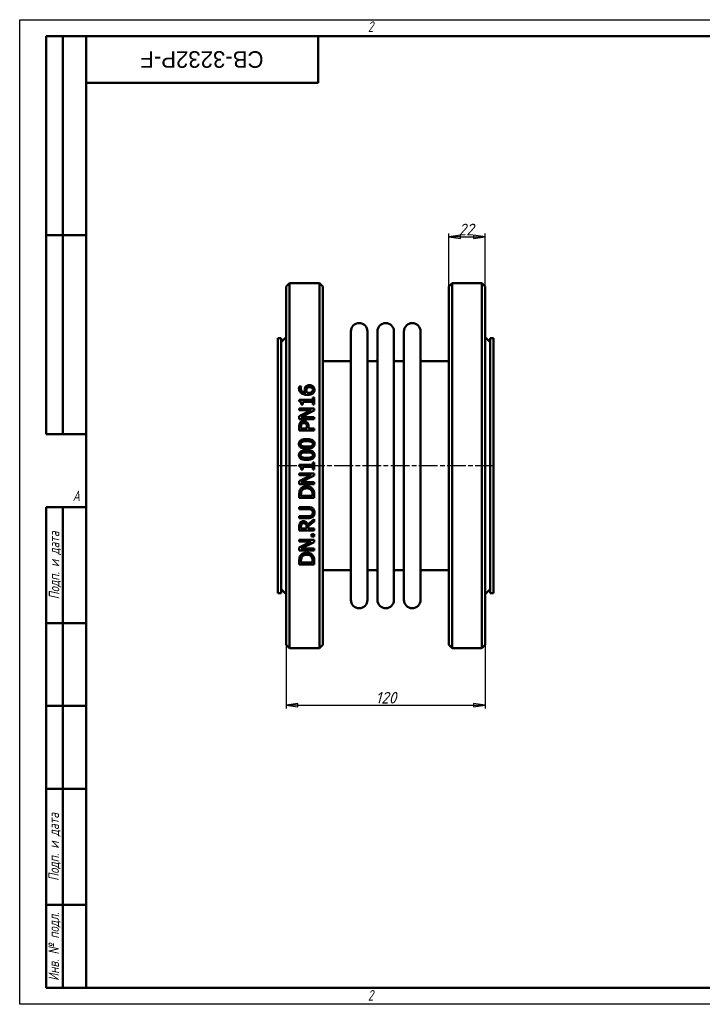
# Model space of a CAD drawing. Header units: millimetres. Extents: x 0 to 840, y 0 to 594.
# Tile 1 of 2: x 0 to 412, y 0 to 594. Entities that reach past the tile are written whole.
import ezdxf
from ezdxf.enums import TextEntityAlignment as Align

# ---------------------------------------------------------------- set-up
doc = ezdxf.new("R2018")
doc.units = ezdxf.units.MM
doc.header["$LTSCALE"] = 2
doc.linetypes.add('CHAIN', pattern=[0.7087, 0.4724, -0.0591, 0.1181, -0.0591])
for name, color, linetype, lineweight in [('Видимый контур (ГОСТ)', 7, 'Continuous', 50), ('Кромка (ГОСТ)', 7, 'Continuous', 50), ('Обозначение (ГОСТ)', 7, 'Continuous', 25), ('Осевая линия (ГОСТ)', 7, 'Continuous', 25), ('Размер (ГОСТ)', 7, 'Continuous', 25), ('Эскизная геометрия (ГОСТ)', 7, 'Continuous', 50)]:
    doc.layers.add(name, color=color, linetype=linetype, lineweight=lineweight)
doc.styles.add('Альтернативный текст (ГОСТ)', font='arial.ttf', dxfattribs={"width": 0.8})
doc.styles.add('Обычный текст (ГОСТ)', font='GOST Common Italic.ttf')
doc.styles.add('Стиль текста110', font='GOST Common Italic.ttf', dxfattribs={"width": 0.8})
doc.styles.add('Стиль текста112', font='GOST Common Italic.ttf', dxfattribs={"width": 0.8})
doc.dimstyles.new('Обычный (ГОСТ)', dxfattribs={"dimscale": 2, "dimtxt": 3.5, "dimasz": 3.5, "dimexe": 1, "dimexo": 0, "dimgap": 0.5, "dimtad": 1, "dimtxsty": 'Обычный текст (ГОСТ)', "dimblk": 'Filled-1', "dimcen": 0.09, "dimdle": 15, "dimclrd": 256, "dimclre": 256, "dimclrt": 256, "dimazin": 2, "dimtfac": 0.714286, "dimtdec": 3, "dimtmove": 0, "dimatfit": 3, "dimfxl": 1, "dimtolj": 1, "dimlwd": 25, "dimlwe": 25, "dimarcsym": 0})

# ---------------------------------------------------------------- blocks, each defined once
blk = doc.blocks.new('Рамки ГОСТ - Рамка')
at = {"layer": 'Кромка (ГОСТ)', "lineweight": 25}
for p, q in [((0, 0), (0, 297)), ((0, 297), (420, 297)), ((420, 0), (0, 0))]:
    blk.add_line(p, q, dxfattribs=at)
at = {"layer": 'Кромка (ГОСТ)'}
for p, q in [((415, 292), (20, 292)), ((20, 292), (20, 5)), ((20, 5), (415, 5))]:
    blk.add_line(p, q, dxfattribs=at)
at = {"layer": 'Кромка (ГОСТ)', "char_height": 3.17, "attachment_point": 1, "style": 'Альтернативный текст (ГОСТ)'}
for s, insert, width in [('\\fGOST Common|b0|i1;{\\H3.1700;2}', (105, 296.5), 5.2328), ('\\fGOST Common|b0|i1;{\\H3.1700;A}', (16, 155), 5.1335), ('\\fGOST Common|b0|i1;{\\H3.1700;2}', (104.99, 4.3), 5.2328)]:
    blk.add_mtext(s, dxfattribs=dict(at, insert=insert, width=width))
blk = doc.blocks.new('ГОСТ - Доп. графы 1')
at = {"layer": 'Эскизная геометрия (ГОСТ)'}
for p, q in [((-12, 0), (-12, 145)), ((-12, 145), (0, 145)), ((-7, 145), (-7, 0)), ((-12, 110), (-7, 110)), ((-7, 110), (0, 110)), ((-12, 85), (-7, 85)), ((-7, 85), (0, 85)), ((-12, 60), (-7, 60)), ((-7, 60), (0, 60)), ((-12, 25), (-7, 25)), ((-7, 25), (0, 25)), ((0, 0), (-12, 0))]:
    blk.add_line(p, q, dxfattribs=at)
at = {"layer": 'Обозначение (ГОСТ)', "char_height": 3.17, "attachment_point": 5, "rotation": 90, "style": 'Альтернативный текст (ГОСТ)'}
for s, insert, width in [('\\fGOST Common|b0|i1;{\\H3.1700;Подп. и дата}', (-9.37, 127.41), 34.7679), ('\\fGOST Common|b0|i1;{\\H3.1700;Подп. и дата}', (-9.5, 42.47), 35.1486), ('\\fGOST Common|b0|i1;{\\H3.1700;Инв. № подл.}', (-9.5, 12.41), 24.9618)]:
    blk.add_mtext(s, dxfattribs=dict(at, insert=insert, width=width))
at = {"layer": 'Обозначение (ГОСТ)', "style": 'Стиль текста112'}
for tag, p in [('Подп._и_дата_2', (-3.53, 127.51)), ('Инв._номер_дубликата', (-3.41, 97.47)), ('Взамен_инв._номера', (-3.46, 72.53)), ('Подп._и_дата_1', (-3.42, 42.35)), ('ИНВЕНТАРНЫЙ_НОМЕР', (-3.33, 12.68))]:
    blk.add_attdef(tag, text='', height=3.17, rotation=90, dxfattribs=at).set_placement(p, align=Align.MIDDLE_CENTER)
blk = doc.blocks.new('ГОСТ - Доп. графы 2')
at = {"layer": 'Эскизная геометрия (ГОСТ)'}
for p, q in [((-12, 0), (-12, 120)), ((-12, 120), (0, 120)), ((-7, 0), (-7, 120)), ((-12, 60), (0, 60)), ((0, 0), (-12, 0))]:
    blk.add_line(p, q, dxfattribs=at)
at = {"layer": 'Обозначение (ГОСТ)', "style": 'Стиль текста112'}
for tag, p in [('Первичная_применяемость', (-3.65, 90.03)), ('Справочный_номер', (-3.55, 30.02))]:
    blk.add_attdef(tag, text='', height=3.17, rotation=90, dxfattribs=at).set_placement(p, align=Align.MIDDLE_CENTER)
blk = doc.blocks.new('ГОСТ - Доп. графы 3')
at = {"layer": 'Эскизная геометрия (ГОСТ)'}
for p, q in [((0, 0), (70, 0)), ((70, 0), (70, -14)), ((70, -14), (0, -14))]:
    blk.add_line(p, q, dxfattribs=at)
at = {"layer": 'Обозначение (ГОСТ)', "style": 'Стиль текста110'}
blk.add_attdef('ОБОЗНАЧЕНИЕ', text='', height=5, rotation=180, dxfattribs=at).set_placement((34.94, -6.97), align=Align.MIDDLE_CENTER)
blk = doc.blocks.new('Filled-1')
at = {"color": 0}
for p, q in [((0, 0), (-1, 0.143)), ((-1, 0.143), (-1, -0.143)), ((-1, 0), (0, 0)), ((-1, -0.143), (0, 0))]:
    blk.add_line(p, q, dxfattribs=at)
at = {"color": 0, "flags": 128}
blk.add_lwpolyline([(-1, -0.143), (0, 0), (-1, 0.143), (-1, -0.143)], dxfattribs=at)
at = {"color": 0}
blk.add_solid([(-1, -0.143), (0, 0), (-1, 0.143), (-1, -0.143)], dxfattribs=at)
blk = doc.blocks.new('*D9')
at = {"layer": 'Defpoints', "color": 0, "linetype": 'Continuous', "transparency": 16777216}
for p in [(160.7, 216.95), (280.7, 216.95), (280.7, 180.45)]:
    blk.add_point(p, dxfattribs=at)
at = {"layer": 'Размер (ГОСТ)', "linetype": 'Continuous', "lineweight": 25, "transparency": 16777216}
for p, q in [((160.7, 216.95), (160.7, 178.45)), ((280.7, 216.95), (280.7, 178.45)), ((167.7, 180.45), (273.7, 180.45))]:
    blk.add_line(p, q, dxfattribs=at)
at = {"layer": 'Размер (ГОСТ)', "linetype": 'Continuous', "lineweight": 25, "transparency": 16777216, "xscale": 7, "yscale": 7, "zscale": 7, "rotation": 180}
blk.add_blockref('Filled-1', (160.7, 180.45), dxfattribs=at)
at = {"layer": 'Размер (ГОСТ)', "linetype": 'Continuous', "lineweight": 25, "transparency": 16777216, "xscale": 7, "yscale": 7, "zscale": 7}
blk.add_blockref('Filled-1', (280.7, 180.45), dxfattribs=at)
at = {"layer": 'Размер (ГОСТ)', "linetype": 'Continuous', "lineweight": 25, "transparency": 16777216, "insert": (214.64, 188.45), "char_height": 7, "attachment_point": 1, "style": 'Обычный текст (ГОСТ)'}
blk.add_mtext('\\A1;120', dxfattribs=at)
blk = doc.blocks.new('*D13')
at = {"layer": 'Defpoints', "color": 0, "linetype": 'Continuous', "transparency": 16777216}
for p in [(280.7, 462.95), (258.7, 432.95), (280.7, 432.95)]:
    blk.add_point(p, dxfattribs=at)
at = {"layer": 'Размер (ГОСТ)', "linetype": 'Continuous', "lineweight": 25, "transparency": 16777216}
for p, q in [((258.7, 432.95), (258.7, 464.95)), ((280.7, 432.95), (280.7, 464.95)), ((265.7, 462.95), (273.7, 462.95))]:
    blk.add_line(p, q, dxfattribs=at)
at = {"layer": 'Размер (ГОСТ)', "linetype": 'Continuous', "lineweight": 25, "transparency": 16777216, "xscale": 7, "yscale": 7, "zscale": 7, "rotation": 180}
blk.add_blockref('Filled-1', (258.7, 462.95), dxfattribs=at)
at = {"layer": 'Размер (ГОСТ)', "linetype": 'Continuous', "lineweight": 25, "transparency": 16777216, "xscale": 7, "yscale": 7, "zscale": 7}
blk.add_blockref('Filled-1', (280.7, 462.95), dxfattribs=at)
at = {"layer": 'Размер (ГОСТ)', "linetype": 'Continuous', "lineweight": 25, "transparency": 16777216, "insert": (264.68, 470.95), "char_height": 7, "attachment_point": 1, "style": 'Обычный текст (ГОСТ)'}
blk.add_mtext('\\A1;22', dxfattribs=at)

msp = doc.modelspace()

# ---------------------------------------------------------------- linework, layer by layer
at = {"layer": 'Видимый контур (ГОСТ)'}
for p, q in [((160.697, 432.953), (162.697, 434.953)), ((162.697, 214.953), (162.697, 434.953)), ((162.697, 434.953), (180.697, 434.953)), ((180.697, 434.953), (180.697, 214.953)), ((182.697, 432.953), (180.697, 434.953)), ((258.697, 432.953), (260.697, 434.953)), ((260.697, 434.953), (278.697, 434.953)), ((260.697, 434.953), (260.697, 214.953)), ((278.697, 214.953), (278.697, 434.953)), ((280.697, 432.953), (278.697, 434.953)), ((160.697, 432.953), (160.697, 216.953)), ((182.697, 216.953), (182.697, 432.953)), ((258.697, 216.953), (258.697, 432.953)), ((280.697, 432.953), (280.697, 216.953)), ((199.697, 243.953), (199.697, 405.953)), ((209.697, 243.953), (209.697, 405.953)), ((215.697, 243.953), (215.697, 405.953)), ((225.697, 243.953), (225.697, 405.953)), ((231.697, 243.953), (231.697, 405.953)), ((241.697, 243.953), (241.697, 405.953)), ((155.697, 401.953), (155.697, 247.953)), ((157.697, 401.953), (155.697, 401.953)), ((157.697, 399.453), (160.697, 402.453)), ((157.697, 401.953), (157.697, 247.953)), ((283.697, 399.453), (280.697, 402.453)), ((283.697, 401.953), (283.697, 247.953)), ((285.697, 401.953), (283.697, 401.953)), ((285.697, 401.953), (285.697, 247.953)), ((182.697, 387.953), (198.697, 387.953)), ((210.697, 387.953), (214.697, 387.953)), ((226.697, 387.953), (230.697, 387.953)), ((242.697, 387.953), (258.697, 387.953)), ((168.534, 372.74), (169.694, 372.74)), ((169.694, 372.689), (169.694, 372.74)), ((168.549, 364.578), (168.549, 363.645)), ((168.549, 364.578), (176.659, 364.578)), ((170.627, 361.785), (170.627, 363.419)), ((176.659, 363.419), (170.627, 363.419)), ((176.659, 366.176), (176.659, 364.578)), ((176.659, 366.176), (177.578, 366.176)), ((176.659, 363.419), (176.659, 361.785)), ((177.578, 361.785), (177.578, 366.176)), ((168.578, 359.51), (177.578, 359.51)), ((168.578, 359.51), (168.578, 358.394)), ((175.704, 358.394), (168.578, 358.394)), ((175.704, 358.394), (168.578, 354.769)), ((170.627, 361.785), (169.803, 361.785)), ((169.818, 354.185), (177.578, 358.168)), ((177.578, 361.785), (176.659, 361.785)), ((177.578, 358.168), (177.578, 359.51)), ((168.578, 354.769), (168.578, 353.07)), ((177.578, 353.07), (168.578, 353.07)), ((169.818, 354.185), (177.578, 354.185)), ((177.578, 353.07), (177.578, 354.185)), ((168.578, 348.504), (168.578, 346.243)), ((177.578, 346.243), (168.578, 346.243)), ((169.614, 347.439), (169.614, 348.431)), ((169.614, 347.439), (173.202, 347.439)), ((173.202, 348.256), (173.202, 347.439)), ((174.223, 347.439), (174.223, 348.453)), ((174.223, 347.439), (177.578, 347.439)), ((177.578, 346.243), (177.578, 347.439)), ((176.659, 326.959), (176.659, 325.362)), ((176.659, 326.959), (177.578, 326.959)), ((177.578, 322.569), (177.578, 326.959)), ((168.549, 325.362), (168.549, 324.429)), ((168.549, 325.362), (176.659, 325.362)), ((170.627, 322.569), (169.803, 322.569)), ((170.627, 322.569), (170.627, 324.202)), ((176.659, 324.202), (170.627, 324.202)), ((176.659, 324.202), (176.659, 322.569)), ((177.578, 322.569), (176.659, 322.569)), ((168.578, 320.293), (177.578, 320.293)), ((168.578, 320.293), (168.578, 319.177)), ((175.704, 319.177), (168.578, 319.177)), ((175.704, 319.177), (168.578, 315.553)), ((168.578, 315.553), (168.578, 313.853)), ((169.818, 314.969), (177.578, 318.951)), ((169.818, 314.969), (177.578, 314.969)), ((177.578, 318.951), (177.578, 320.293)), ((177.578, 313.853), (177.578, 314.969)), ((177.578, 313.853), (168.578, 313.853)), ((168.578, 307.508), (168.578, 305.459)), ((177.578, 305.459), (168.578, 305.459)), ((169.614, 306.655), (169.614, 307.566)), ((169.614, 306.655), (176.542, 306.655)), ((176.542, 307.566), (176.542, 306.655)), ((177.578, 305.459), (177.578, 307.53)), ((168.578, 299.879), (168.578, 298.683)), ((168.578, 299.879), (174.194, 299.879)), ((174.223, 298.683), (168.578, 298.683)), ((168.578, 294.562), (174.194, 294.562)), ((168.578, 294.562), (168.578, 293.366)), ((174.194, 293.366), (168.578, 293.366)), ((177.578, 292.761), (173.662, 289.559)), ((173.997, 288.363), (177.578, 291.207)), ((177.578, 291.207), (177.578, 292.761)), ((168.578, 288.115), (168.578, 285.796)), ((177.578, 285.796), (168.578, 285.796)), ((169.614, 286.992), (169.614, 288.181)), ((169.614, 286.992), (172.998, 286.992)), ((172.998, 288.042), (172.998, 286.992)), ((173.997, 286.992), (173.997, 288.363)), ((173.997, 286.992), (177.578, 286.992)), ((177.578, 285.796), (177.578, 286.992)), ((168.578, 280.224), (168.578, 279.108)), ((168.578, 280.224), (177.578, 280.224)), ((175.857, 283.724), (175.857, 282.28)), ((175.857, 283.724), (177.578, 283.724)), ((177.578, 282.28), (175.857, 282.28)), ((177.578, 282.28), (177.578, 283.724)), ((177.578, 278.882), (177.578, 280.224)), ((175.704, 279.108), (168.578, 275.483)), ((175.704, 279.108), (168.578, 279.108)), ((168.578, 275.483), (168.578, 273.783)), ((177.578, 273.783), (168.578, 273.783)), ((169.818, 274.899), (177.578, 278.882)), ((169.818, 274.899), (177.578, 274.899)), ((177.578, 273.783), (177.578, 274.899)), ((168.578, 267.438), (168.578, 265.389)), ((169.614, 266.585), (169.614, 267.497)), ((176.542, 267.497), (176.542, 266.585)), ((177.578, 265.389), (177.578, 267.46)), ((177.578, 265.389), (168.578, 265.389)), ((169.614, 266.585), (176.542, 266.585)), ((182.697, 261.953), (198.697, 261.953)), ((210.697, 261.953), (214.697, 261.953)), ((226.697, 261.953), (230.697, 261.953)), ((242.697, 261.953), (258.697, 261.953)), ((157.697, 250.453), (160.697, 247.453)), ((283.697, 250.453), (280.697, 247.453)), ((157.697, 247.953), (155.697, 247.953)), ((285.697, 247.953), (283.697, 247.953)), ((160.697, 216.953), (162.697, 214.953)), ((162.697, 214.953), (180.697, 214.953)), ((182.697, 216.953), (180.697, 214.953)), ((258.697, 216.953), (260.697, 214.953)), ((260.697, 214.953), (278.697, 214.953)), ((280.697, 216.953), (278.697, 214.953))]:
    msp.add_line(p, q, dxfattribs=at)
for centre, radius, start, end in [((204.697, 405.953), 5, 0, 180), ((220.697, 405.953), 5, 0, 180), ((236.697, 405.953), 5, 0, 180), ((198.697, 388.953), 1, 270, 0), ((210.697, 388.953), 1, 180, 270), ((214.697, 388.953), 1, 270, 0), ((226.697, 388.953), 1, 180, 270), ((230.697, 388.953), 1, 270, 0), ((242.697, 388.953), 1, 180, 270), ((198.697, 260.953), 1, 0, 90), ((210.697, 260.953), 1, 90, 180), ((214.697, 260.953), 1, 0, 90), ((226.697, 260.953), 1, 90, 180), ((230.697, 260.953), 1, 0, 90), ((242.697, 260.953), 1, 90, 180), ((204.697, 243.953), 5, 180, 0), ((220.697, 243.953), 5, 180, 0), ((236.697, 243.953), 5, 180, 0)]:
    msp.add_arc(centre, radius, start, end, dxfattribs=at)
for points, knots in [([(168.41, 371.719), (168.41, 371.822), (168.413, 371.926), (168.424, 372.13), (168.433, 372.237), (168.464, 372.47), (168.491, 372.61), (168.534, 372.74)], [0, 0, 0, 0, 0.03435748, 0.03435748, 0.06783006, 0.06783006, 0.114049, 0.114049, 0.114049, 0.114049]), ([(169.862, 368.67), (169.531, 368.905), (169.258, 369.188), (168.887, 369.734), (168.729, 370.018), (168.467, 370.816), (168.41, 371.269), (168.41, 371.719)], [0, 0, 0, 0, 0.12547756, 0.12547756, 0.21090114, 0.21090114, 0.31250032, 0.31250032, 0.31250032, 0.31250032]), ([(169.694, 372.689), (169.642, 372.588), (169.6, 372.465), (169.481, 372.059), (169.453, 371.803), (169.453, 371.558)], [0, 0, 0, 0, 0.0368674, 0.0368674, 0.14045427, 0.14045427, 0.14045427, 0.14045427]), ([(169.453, 371.558), (169.453, 371.224), (169.504, 370.89), (169.743, 370.293), (169.911, 370.041), (170.321, 369.634), (170.592, 369.426), (171.458, 369.065), (171.964, 368.969), (172.458, 368.925)], [0, 0, 0, 0, 0.11079859, 0.11079859, 0.20948129, 0.20948129, 0.29237569, 0.29237569, 0.38296862, 0.38296862, 0.38296862, 0.38296862]), ([(173.625, 367.685), (173.217, 367.685), (172.806, 367.707), (171.921, 367.819), (171.429, 367.923), (170.564, 368.24), (170.196, 368.43), (169.862, 368.67)], [0, 0, 0, 0, 0.12247261, 0.12247261, 0.26790331, 0.26790331, 0.39010707, 0.39010707, 0.39010707, 0.39010707]), ([(171.831, 370.8), (171.831, 370.968), (171.839, 371.139), (171.869, 371.387), (171.881, 371.468), (171.936, 371.742), (171.985, 371.887), (172.132, 372.206), (172.242, 372.38), (172.363, 372.543)], [0, 0, 0, 0, 0.0555764, 0.0555764, 0.08263277, 0.08263277, 0.14767866, 0.14767866, 0.23314274, 0.23314274, 0.23314274, 0.23314274]), ([(172.458, 368.925), (172.339, 369.096), (172.234, 369.273), (172.101, 369.545), (172.063, 369.633), (171.944, 369.934), (171.831, 370.282), (171.831, 370.8)], [0, 0, 0, 0, 0.0662572, 0.0662572, 0.09741449, 0.09741449, 0.17158942, 0.17158942, 0.17158942, 0.17158942]), ([(172.363, 372.543), (172.481, 372.7), (172.617, 372.842), (172.989, 373.135), (173.197, 373.234), (173.567, 373.382), (173.794, 373.439), (174.235, 373.507), (174.448, 373.52), (174.661, 373.52)], [0, 0, 0, 0, 0.06294788, 0.06294788, 0.14831379, 0.14831379, 0.26770231, 0.26770231, 0.37518305, 0.37518305, 0.37518305, 0.37518305]), ([(173.144, 371.682), (173.061, 371.578), (172.997, 371.464), (172.85, 371.079), (172.83, 370.764), (172.83, 370.53)], [0, 0, 0, 0, 0.04258018, 0.04258018, 0.13484225, 0.13484225, 0.13484225, 0.13484225]), ([(172.83, 370.53), (172.83, 370.379), (172.842, 370.23), (172.893, 369.926), (172.932, 369.78), (173.071, 369.384), (173.187, 369.149), (173.326, 368.925)], [0, 0, 0, 0, 0.04958115, 0.04958115, 0.10102943, 0.10102943, 0.18395527, 0.18395527, 0.18395527, 0.18395527]), ([(174.712, 372.295), (174.509, 372.295), (174.3, 372.28), (173.86, 372.192), (173.671, 372.114), (173.369, 371.921), (173.248, 371.809), (173.144, 371.682)], [0, 0, 0, 0, 0.06084886, 0.06084886, 0.13523638, 0.13523638, 0.20178667, 0.20178667, 0.20178667, 0.20178667]), ([(173.326, 368.925), (173.41, 368.921), (173.494, 368.916), (173.614, 368.909), (173.716, 368.903), (173.895, 368.903)], [0, 0, 0, 0, 0.025268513, 0.025268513, 0.035812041, 0.035812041, 0.035812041, 0.035812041]), ([(176.951, 368.677), (176.782, 368.516), (176.59, 368.379), (176.106, 368.109), (175.82, 368.001), (175.261, 367.832), (174.924, 367.771), (174.272, 367.7), (173.946, 367.685), (173.625, 367.685)], [0, 0, 0, 0, 0.07307653, 0.07307653, 0.1697554, 0.1697554, 0.29798267, 0.29798267, 0.42070541, 0.42070541, 0.42070541, 0.42070541]), ([(173.895, 368.903), (174.183, 368.903), (174.483, 368.916), (175.328, 369.024), (175.653, 369.16), (176.033, 369.359), (176.163, 369.443), (176.273, 369.545)], [0, 0, 0, 0, 0.08640032, 0.08640032, 0.25560727, 0.25560727, 0.34968845, 0.34968845, 0.34968845, 0.34968845]), ([(174.661, 373.52), (174.88, 373.52), (175.099, 373.503), (175.724, 373.393), (176.039, 373.262), (176.515, 373.014), (176.733, 372.86), (176.922, 372.674)], [0, 0, 0, 0, 0.06588133, 0.06588133, 0.19112723, 0.19112723, 0.32024611, 0.32024611, 0.32024611, 0.32024611]), ([(176.783, 370.668), (176.783, 370.889), (176.748, 371.107), (176.583, 371.494), (176.469, 371.656), (176.208, 371.902), (176.048, 372.024), (175.631, 372.187), (175.451, 372.23), (175.085, 372.284), (174.897, 372.295), (174.712, 372.295)], [0, 0, 0, 0, 0.07266319, 0.07266319, 0.13748821, 0.13748821, 0.18560039, 0.18560039, 0.21841671, 0.21841671, 0.25143599, 0.25143599, 0.25143599, 0.25143599]), ([(176.273, 369.545), (176.385, 369.646), (176.487, 369.758), (176.606, 369.941), (176.67, 370.052), (176.763, 370.367), (176.783, 370.517), (176.783, 370.668)], [0, 0, 0, 0, 0.0472172, 0.0472172, 0.070007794, 0.070007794, 0.089785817, 0.089785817, 0.089785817, 0.089785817]), ([(176.922, 372.674), (177.095, 372.507), (177.245, 372.324), (177.45, 371.992), (177.552, 371.803), (177.727, 371.265), (177.768, 370.965), (177.768, 370.661)], [0, 0, 0, 0, 0.07612878, 0.07612878, 0.12626383, 0.12626383, 0.18492551, 0.18492551, 0.18492551, 0.18492551]), ([(177.768, 370.661), (177.768, 370.463), (177.751, 370.265), (177.679, 369.884), (177.626, 369.703), (177.487, 369.375), (177.406, 369.227), (177.205, 368.939), (177.086, 368.803), (176.951, 368.677)], [0, 0, 0, 0, 0.06529924, 0.06529924, 0.12720473, 0.12720473, 0.18243908, 0.18243908, 0.24078576, 0.24078576, 0.24078576, 0.24078576]), ([(169.803, 361.785), (169.803, 362.04), (169.788, 362.312), (169.677, 362.924), (169.575, 363.096), (169.465, 363.268), (169.385, 363.35), (169.184, 363.489), (169.068, 363.54), (168.818, 363.613), (168.682, 363.634), (168.549, 363.645)], [0, 0, 0, 0, 0.08107569, 0.08107569, 0.19803913, 0.19803913, 0.3534584, 0.3534584, 0.5165446, 0.5165446, 0.68780653, 0.68780653, 0.68780653, 0.68780653]), ([(168.578, 348.504), (168.578, 348.757), (168.588, 349.015), (168.635, 349.489), (168.67, 349.719), (168.81, 350.266), (168.944, 350.578), (169.14, 350.86)], [0, 0, 0, 0, 0.07765522, 0.07765522, 0.14634735, 0.14634735, 0.25084977, 0.25084977, 0.25084977, 0.25084977]), ([(169.14, 350.86), (169.255, 351.028), (169.388, 351.182), (169.749, 351.504), (169.945, 351.616), (170.262, 351.774), (170.471, 351.839), (170.886, 351.916), (171.089, 351.932), (171.291, 351.932)], [0, 0, 0, 0, 0.06246269, 0.06246269, 0.14714426, 0.14714426, 0.283483, 0.283483, 0.40890057, 0.40890057, 0.40890057, 0.40890057]), ([(171.328, 350.685), (171.126, 350.685), (170.923, 350.662), (170.543, 350.549), (170.409, 350.472), (170.174, 350.309), (170.054, 350.182), (169.956, 350.036)], [0, 0, 0, 0, 0.0604349, 0.0604349, 0.11937308, 0.11937308, 0.21518222, 0.21518222, 0.21518222, 0.21518222]), ([(171.291, 351.932), (171.522, 351.932), (171.75, 351.907), (172.299, 351.782), (172.649, 351.644), (173.08, 351.34), (173.189, 351.247), (173.29, 351.144)], [0, 0, 0, 0, 0.06918008, 0.06918008, 0.16918341, 0.16918341, 0.20693329, 0.20693329, 0.20693329, 0.20693329]), ([(172.662, 350.174), (172.57, 350.266), (172.469, 350.35), (172.207, 350.518), (172.066, 350.573), (171.743, 350.664), (171.533, 350.685), (171.328, 350.685)], [0, 0, 0, 0, 0.03972469, 0.03972469, 0.0942027, 0.0942027, 0.18050934, 0.18050934, 0.18050934, 0.18050934]), ([(173.29, 351.144), (173.503, 350.927), (173.68, 350.684), (173.996, 350.083), (174.073, 349.791), (174.194, 349.249), (174.223, 348.841), (174.223, 348.453)], [0, 0, 0, 0, 0.09275532, 0.09275532, 0.2082371, 0.2082371, 0.47613298, 0.47613298, 0.47613298, 0.47613298]), ([(169.956, 350.036), (169.86, 349.891), (169.789, 349.733), (169.69, 349.403), (169.614, 349.076), (169.614, 348.431)], [0, 0, 0, 0, 0.05313804, 0.05313804, 0.10598115, 0.10598115, 0.10598115, 0.10598115]), ([(173.202, 348.256), (173.202, 348.48), (173.194, 348.714), (173.145, 349.184), (173.107, 349.363), (173.032, 349.618), (172.981, 349.741), (172.845, 349.974), (172.761, 350.08), (172.662, 350.174)], [0, 0, 0, 0, 0.06883919, 0.06883919, 0.1450103, 0.1450103, 0.22234158, 0.22234158, 0.30062644, 0.30062644, 0.30062644, 0.30062644]), ([(168.396, 338.096), (168.396, 338.459), (168.448, 338.821), (168.692, 339.429), (168.849, 339.67), (169.235, 340.062), (169.495, 340.264), (170.367, 340.662), (170.907, 340.789), (171.966, 340.942), (172.532, 340.97), (173.078, 340.97)], [0, 0, 0, 0, 0.10956359, 0.10956359, 0.19811009, 0.19811009, 0.27524496, 0.27524496, 0.36797806, 0.36797806, 0.46476207, 0.46476207, 0.46476207, 0.46476207]), ([(170.328, 339.416), (170.123, 339.335), (169.928, 339.224), (169.617, 338.925), (169.544, 338.786), (169.466, 338.607), (169.439, 338.51), (169.403, 338.308), (169.395, 338.202), (169.395, 338.096)], [0, 0, 0, 0, 0.0664076, 0.0664076, 0.12970513, 0.12970513, 0.19596776, 0.19596776, 0.26597751, 0.26597751, 0.26597751, 0.26597751]), ([(173.078, 339.745), (172.56, 339.745), (171.998, 339.727), (171.245, 339.648), (170.763, 339.589), (170.328, 339.416)], [0, 0, 0, 0, 0.15538308, 0.15538308, 0.22663436, 0.22663436, 0.22663436, 0.22663436]), ([(173.078, 340.97), (173.766, 340.97), (174.505, 340.927), (175.915, 340.648), (176.356, 340.44), (176.911, 340.093), (177.147, 339.882), (177.487, 339.402), (177.597, 339.16), (177.739, 338.639), (177.768, 338.367), (177.768, 338.096)], [0, 0, 0, 0, 0.206258, 0.206258, 0.4303599, 0.4303599, 0.6443372, 0.6443372, 0.8252225, 0.8252225, 1.007243, 1.007243, 1.007243, 1.007243]), ([(175.82, 339.424), (175.569, 339.523), (175.287, 339.586), (174.481, 339.714), (173.785, 339.745), (173.078, 339.745)], [0, 0, 0, 0, 0.08116556, 0.08116556, 0.24544972, 0.24544972, 0.24544972, 0.24544972]), ([(176.768, 338.096), (176.768, 338.272), (176.746, 338.448), (176.637, 338.762), (176.561, 338.893), (176.377, 339.098), (176.287, 339.173), (176.073, 339.314), (175.949, 339.374), (175.82, 339.424)], [0, 0, 0, 0, 0.05295428, 0.05295428, 0.10041299, 0.10041299, 0.13584265, 0.13584265, 0.17706391, 0.17706391, 0.17706391, 0.17706391]), ([(173.085, 335.215), (172.186, 335.215), (171.277, 335.287), (169.937, 335.662), (169.564, 335.87), (169.072, 336.251), (168.878, 336.466), (168.606, 336.933), (168.521, 337.162), (168.417, 337.629), (168.396, 337.863), (168.396, 338.096)], [0, 0, 0, 0, 0.26987951, 0.26987951, 0.47224832, 0.47224832, 0.6543322, 0.6543322, 0.80658432, 0.80658432, 0.9512915, 0.9512915, 0.9512915, 0.9512915]), ([(168.396, 331.343), (168.396, 331.704), (168.448, 332.064), (168.69, 332.672), (168.847, 332.913), (169.233, 333.307), (169.487, 333.503), (170.344, 333.902), (170.888, 334.032), (171.955, 334.187), (172.527, 334.216), (173.078, 334.216)], [0, 0, 0, 0, 0.1085205, 0.1085205, 0.1966134, 0.1966134, 0.27405735, 0.27405735, 0.3716093, 0.3716093, 0.47381776, 0.47381776, 0.47381776, 0.47381776]), ([(169.395, 338.096), (169.395, 337.927), (169.415, 337.756), (169.523, 337.423), (169.604, 337.295), (169.772, 337.1), (169.864, 337.02), (170.083, 336.872), (170.211, 336.807), (170.343, 336.754)], [0, 0, 0, 0, 0.05117943, 0.05117943, 0.10546063, 0.10546063, 0.15401716, 0.15401716, 0.21057649, 0.21057649, 0.21057649, 0.21057649]), ([(170.328, 332.663), (170.125, 332.582), (169.931, 332.472), (169.621, 332.177), (169.547, 332.038), (169.469, 331.86), (169.441, 331.764), (169.403, 331.559), (169.395, 331.451), (169.395, 331.343)], [0, 0, 0, 0, 0.06565235, 0.06565235, 0.12872213, 0.12872213, 0.19522823, 0.19522823, 0.26711855, 0.26711855, 0.26711855, 0.26711855]), ([(173.078, 332.991), (172.558, 332.991), (171.993, 332.974), (171.245, 332.894), (170.763, 332.835), (170.328, 332.663)], [0, 0, 0, 0, 0.15601625, 0.15601625, 0.22524779, 0.22524779, 0.22524779, 0.22524779]), ([(170.343, 336.754), (170.617, 336.645), (170.926, 336.58), (171.718, 336.47), (172.407, 336.441), (173.085, 336.441)], [0, 0, 0, 0, 0.088634, 0.088634, 0.24034607, 0.24034607, 0.24034607, 0.24034607]), ([(173.078, 334.216), (173.824, 334.216), (174.642, 334.166), (175.685, 333.927), (176, 333.83), (176.558, 333.572), (176.879, 333.385), (177.344, 332.881), (177.489, 332.645), (177.718, 332.051), (177.768, 331.697), (177.768, 331.343)], [0, 0, 0, 0, 0.22387854, 0.22387854, 0.31988821, 0.31988821, 0.40757466, 0.40757466, 0.46888269, 0.46888269, 0.54602797, 0.54602797, 0.54602797, 0.54602797]), ([(175.82, 332.67), (175.516, 332.79), (175.163, 332.859), (174.45, 332.95), (173.887, 332.991), (173.078, 332.991)], [0, 0, 0, 0, 0.09825396, 0.09825396, 0.21654255, 0.21654255, 0.21654255, 0.21654255]), ([(177.768, 338.096), (177.768, 337.734), (177.716, 337.371), (177.476, 336.762), (177.322, 336.52), (176.923, 336.109), (176.661, 335.913), (175.844, 335.537), (175.34, 335.413), (174.279, 335.247), (173.668, 335.215), (173.085, 335.215)], [0, 0, 0, 0, 0.10957739, 0.10957739, 0.19741145, 0.19741145, 0.28174298, 0.28174298, 0.38288998, 0.38288998, 0.50334648, 0.50334648, 0.50334648, 0.50334648]), ([(173.085, 336.441), (173.585, 336.441), (174.162, 336.453), (174.867, 336.517), (175.324, 336.566), (175.798, 336.747)], [0, 0, 0, 0, 0.14985557, 0.14985557, 0.21105827, 0.21105827, 0.21105827, 0.21105827]), ([(175.798, 336.747), (176.008, 336.826), (176.206, 336.934), (176.534, 337.239), (176.611, 337.385), (176.69, 337.559), (176.721, 337.661), (176.76, 337.875), (176.768, 337.986), (176.768, 338.096)], [0, 0, 0, 0, 0.06716544, 0.06716544, 0.13473207, 0.13473207, 0.21969468, 0.21969468, 0.30773862, 0.30773862, 0.30773862, 0.30773862]), ([(176.768, 331.343), (176.768, 331.541), (176.74, 331.74), (176.62, 332.032), (176.546, 332.169), (176.333, 332.382), (176.246, 332.449), (176.049, 332.572), (175.936, 332.626), (175.82, 332.67)], [0, 0, 0, 0, 0.05953155, 0.05953155, 0.09506834, 0.09506834, 0.11519829, 0.11519829, 0.13803433, 0.13803433, 0.13803433, 0.13803433]), ([(173.085, 328.462), (171.976, 328.462), (170.942, 328.571), (169.775, 329.003), (169.431, 329.188), (168.936, 329.644), (168.77, 329.866), (168.555, 330.315), (168.49, 330.52), (168.412, 330.933), (168.396, 331.138), (168.396, 331.343)], [0, 0, 0, 0, 0.33271623, 0.33271623, 0.48487363, 0.48487363, 0.59522571, 0.59522571, 0.67941777, 0.67941777, 0.75940478, 0.75940478, 0.75940478, 0.75940478]), ([(169.395, 331.343), (169.395, 331.141), (169.423, 330.938), (169.544, 330.645), (169.618, 330.508), (169.835, 330.291), (169.921, 330.225), (170.117, 330.101), (170.229, 330.046), (170.343, 330.001)], [0, 0, 0, 0, 0.06060566, 0.06060566, 0.09495332, 0.09495332, 0.11385429, 0.11385429, 0.13518589, 0.13518589, 0.13518589, 0.13518589]), ([(170.343, 330.001), (170.677, 329.868), (171.065, 329.798), (171.637, 329.738), (172.181, 329.687), (173.085, 329.687)], [0, 0, 0, 0, 0.10771397, 0.10771397, 0.17308454, 0.17308454, 0.17308454, 0.17308454]), ([(177.768, 331.343), (177.768, 330.993), (177.72, 330.643), (177.494, 330.042), (177.344, 329.798), (176.92, 329.344), (176.649, 329.162), (175.934, 328.815), (175.458, 328.688), (174.378, 328.499), (173.714, 328.462), (173.085, 328.462)], [0, 0, 0, 0, 0.10509814, 0.10509814, 0.19275168, 0.19275168, 0.29141112, 0.29141112, 0.43199819, 0.43199819, 0.62169542, 0.62169542, 0.62169542, 0.62169542]), ([(173.085, 329.687), (173.586, 329.687), (174.165, 329.699), (174.868, 329.764), (175.325, 329.812), (175.798, 329.993)], [0, 0, 0, 0, 0.15017506, 0.15017506, 0.2104056, 0.2104056, 0.2104056, 0.2104056]), ([(175.798, 329.993), (176.007, 330.072), (176.204, 330.18), (176.533, 330.483), (176.61, 330.629), (176.689, 330.801), (176.719, 330.903), (176.76, 331.118), (176.768, 331.23), (176.768, 331.343)], [0, 0, 0, 0, 0.06678326, 0.06678326, 0.1342571, 0.1342571, 0.21987365, 0.21987365, 0.31040719, 0.31040719, 0.31040719, 0.31040719]), ([(169.803, 322.569), (169.803, 323.036), (169.753, 323.449), (169.556, 323.933), (169.478, 324.029), (169.341, 324.171), (169.245, 324.236), (168.957, 324.372), (168.749, 324.413), (168.549, 324.429)], [0, 0, 0, 0, 0.14035759, 0.14035759, 0.22059067, 0.22059067, 0.33830009, 0.33830009, 0.5405164, 0.5405164, 0.5405164, 0.5405164]), ([(168.578, 307.508), (168.578, 307.89), (168.591, 308.294), (168.674, 309.125), (168.738, 309.397), (168.904, 309.989), (169.064, 310.383), (169.293, 310.732)], [0, 0, 0, 0, 0.11602432, 0.11602432, 0.25318347, 0.25318347, 0.53750501, 0.53750501, 0.53750501, 0.53750501]), ([(169.293, 310.732), (169.49, 311.029), (169.723, 311.295), (170.34, 311.827), (170.689, 312.02), (171.284, 312.292), (171.638, 312.397), (172.358, 312.528), (172.722, 312.555), (173.085, 312.555)], [0, 0, 0, 0, 0.10762639, 0.10762639, 0.24526606, 0.24526606, 0.42265202, 0.42265202, 0.59723595, 0.59723595, 0.59723595, 0.59723595]), ([(170.153, 309.944), (170.015, 309.71), (169.904, 309.464), (169.718, 308.885), (169.614, 308.409), (169.614, 307.566)], [0, 0, 0, 0, 0.08217583, 0.08217583, 0.18409329, 0.18409329, 0.18409329, 0.18409329]), ([(173.071, 311.308), (172.644, 311.308), (172.209, 311.264), (171.468, 311.055), (171.155, 310.916), (170.722, 310.61), (170.582, 310.486), (170.342, 310.222), (170.241, 310.088), (170.153, 309.944)], [0, 0, 0, 0, 0.12814989, 0.12814989, 0.23105186, 0.23105186, 0.28771934, 0.28771934, 0.33859978, 0.33859978, 0.33859978, 0.33859978]), ([(175.944, 310.053), (175.797, 310.272), (175.622, 310.466), (175.245, 310.77), (174.994, 310.939), (174.391, 311.159), (174.137, 311.217), (173.616, 311.292), (173.341, 311.308), (173.071, 311.308)], [0, 0, 0, 0, 0.07956434, 0.07956434, 0.14586776, 0.14586776, 0.18995131, 0.18995131, 0.23645648, 0.23645648, 0.23645648, 0.23645648]), ([(173.085, 312.555), (173.555, 312.555), (174.02, 312.501), (175.14, 312.194), (175.655, 311.896), (176.358, 311.349), (176.632, 311.056), (176.856, 310.717)], [0, 0, 0, 0, 0.14078209, 0.14078209, 0.34845489, 0.34845489, 0.52321511, 0.52321511, 0.52321511, 0.52321511]), ([(176.542, 307.566), (176.542, 307.824), (176.532, 308.086), (176.485, 308.583), (176.446, 308.848), (176.299, 309.431), (176.153, 309.756), (175.944, 310.053)], [0, 0, 0, 0, 0.07837509, 0.07837509, 0.15142986, 0.15142986, 0.26153837, 0.26153837, 0.26153837, 0.26153837]), ([(176.856, 310.717), (177.049, 310.41), (177.208, 310.085), (177.421, 309.439), (177.578, 308.837), (177.578, 307.53)], [0, 0, 0, 0, 0.10930076, 0.10930076, 0.20576819, 0.20576819, 0.20576819, 0.20576819]), ([(174.194, 299.879), (174.601, 299.879), (175.024, 299.852), (175.849, 299.699), (176.104, 299.593), (176.514, 299.391), (176.74, 299.224), (176.936, 299.018)], [0, 0, 0, 0, 0.12211658, 0.12211658, 0.25164757, 0.25164757, 0.4699195, 0.4699195, 0.4699195, 0.4699195]), ([(176.01, 298.296), (175.885, 298.379), (175.752, 298.447), (175.455, 298.56), (175.282, 298.604), (174.774, 298.671), (174.49, 298.683), (174.223, 298.683)], [0, 0, 0, 0, 0.04536018, 0.04536018, 0.09568856, 0.09568856, 0.15070222, 0.15070222, 0.15070222, 0.15070222]), ([(176.747, 296.619), (176.747, 296.802), (176.732, 296.985), (176.654, 297.387), (176.592, 297.55), (176.485, 297.786), (176.414, 297.903), (176.237, 298.121), (176.131, 298.217), (176.01, 298.296)], [0, 0, 0, 0, 0.05675744, 0.05675744, 0.12661408, 0.12661408, 0.20402086, 0.20402086, 0.28490606, 0.28490606, 0.28490606, 0.28490606]), ([(176.936, 299.018), (177.138, 298.813), (177.304, 298.582), (177.566, 298.059), (177.636, 297.809), (177.744, 297.283), (177.768, 296.945), (177.768, 296.619)], [0, 0, 0, 0, 0.08783186, 0.08783186, 0.17997717, 0.17997717, 0.32411136, 0.32411136, 0.32411136, 0.32411136]), ([(169.052, 290.405), (169.153, 290.561), (169.27, 290.705), (169.599, 291.016), (169.78, 291.123), (170.059, 291.273), (170.252, 291.336), (170.639, 291.411), (170.831, 291.426), (171.021, 291.426)], [0, 0, 0, 0, 0.05777207, 0.05777207, 0.13907942, 0.13907942, 0.28172418, 0.28172418, 0.41481287, 0.41481287, 0.41481287, 0.41481287]), ([(171.021, 291.426), (171.312, 291.426), (171.601, 291.393), (172.286, 291.198), (172.553, 291.017), (172.931, 290.722), (173.119, 290.523), (173.439, 290.069), (173.565, 289.819), (173.662, 289.559)], [0, 0, 0, 0, 0.08715046, 0.08715046, 0.21443103, 0.21443103, 0.39153419, 0.39153419, 0.57301682, 0.57301682, 0.57301682, 0.57301682]), ([(174.194, 294.562), (174.527, 294.562), (174.903, 294.579), (175.305, 294.654), (175.445, 294.682), (175.753, 294.799), (175.885, 294.867), (176.01, 294.949)], [0, 0, 0, 0, 0.09989342, 0.09989342, 0.12208576, 0.12208576, 0.14075189, 0.14075189, 0.14075189, 0.14075189]), ([(176.936, 294.227), (176.781, 294.069), (176.608, 293.932), (176.15, 293.662), (175.903, 293.582), (175.478, 293.469), (175.223, 293.428), (174.715, 293.377), (174.452, 293.366), (174.194, 293.366)], [0, 0, 0, 0, 0.06782857, 0.06782857, 0.16115735, 0.16115735, 0.28611315, 0.28611315, 0.41415359, 0.41415359, 0.41415359, 0.41415359]), ([(176.01, 294.949), (176.17, 295.054), (176.303, 295.185), (176.497, 295.462), (176.587, 295.629), (176.722, 296.106), (176.747, 296.366), (176.747, 296.619)], [0, 0, 0, 0, 0.05814214, 0.05814214, 0.1041527, 0.1041527, 0.15203319, 0.15203319, 0.15203319, 0.15203319]), ([(177.768, 296.619), (177.768, 296.365), (177.752, 296.109), (177.673, 295.598), (177.614, 295.38), (177.478, 295.012), (177.397, 294.842), (177.194, 294.516), (177.074, 294.365), (176.936, 294.227)], [0, 0, 0, 0, 0.07879963, 0.07879963, 0.16058688, 0.16058688, 0.23638362, 0.23638362, 0.31375039, 0.31375039, 0.31375039, 0.31375039]), ([(168.578, 288.115), (168.578, 288.357), (168.584, 288.606), (168.621, 289.151), (168.651, 289.354), (168.732, 289.796), (168.862, 290.111), (169.052, 290.405)], [0, 0, 0, 0, 0.07700172, 0.07700172, 0.17314463, 0.17314463, 0.48659925, 0.48659925, 0.48659925, 0.48659925]), ([(169.92, 289.61), (169.835, 289.481), (169.773, 289.341), (169.681, 289.04), (169.614, 288.746), (169.614, 288.181)], [0, 0, 0, 0, 0.048279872, 0.048279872, 0.099188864, 0.099188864, 0.099188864, 0.099188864]), ([(171.116, 290.179), (170.95, 290.179), (170.783, 290.16), (170.432, 290.061), (170.308, 289.985), (170.114, 289.852), (170.007, 289.739), (169.92, 289.61)], [0, 0, 0, 0, 0.04994511, 0.04994511, 0.10992308, 0.10992308, 0.23578602, 0.23578602, 0.23578602, 0.23578602]), ([(172.531, 289.668), (172.445, 289.76), (172.348, 289.84), (172.116, 289.985), (171.984, 290.042), (171.725, 290.119), (171.605, 290.143), (171.362, 290.173), (171.239, 290.179), (171.116, 290.179)], [0, 0, 0, 0, 0.03889611, 0.03889611, 0.08336815, 0.08336815, 0.11987873, 0.11987873, 0.15639548, 0.15639548, 0.15639548, 0.15639548]), ([(172.998, 288.042), (172.998, 288.21), (172.991, 288.379), (172.95, 288.778), (172.915, 288.941), (172.868, 289.131), (172.824, 289.248), (172.702, 289.472), (172.624, 289.575), (172.531, 289.668)], [0, 0, 0, 0, 0.05344875, 0.05344875, 0.12729299, 0.12729299, 0.25474535, 0.25474535, 0.3863952, 0.3863952, 0.3863952, 0.3863952]), ([(168.578, 267.438), (168.578, 267.806), (168.59, 268.195), (168.67, 269.038), (168.736, 269.315), (168.893, 269.888), (169.054, 270.298), (169.293, 270.662)], [0, 0, 0, 0, 0.12953808, 0.12953808, 0.2954486, 0.2954486, 0.69406978, 0.69406978, 0.69406978, 0.69406978]), ([(169.293, 270.662), (169.468, 270.926), (169.675, 271.171), (170.185, 271.635), (170.486, 271.84), (171.03, 272.113), (171.417, 272.286), (172.353, 272.457), (172.719, 272.485), (173.085, 272.485)], [0, 0, 0, 0, 0.10521819, 0.10521819, 0.22078406, 0.22078406, 0.29341401, 0.29341401, 0.33845558, 0.33845558, 0.33845558, 0.33845558]), ([(170.153, 269.874), (170.031, 269.667), (169.931, 269.452), (169.724, 268.865), (169.614, 268.364), (169.614, 267.497)], [0, 0, 0, 0, 0.08081938, 0.08081938, 0.2132077, 0.2132077, 0.2132077, 0.2132077]), ([(173.071, 271.238), (172.755, 271.238), (172.437, 271.214), (171.737, 271.082), (171.368, 270.953), (170.84, 270.636), (170.663, 270.494), (170.37, 270.191), (170.253, 270.037), (170.153, 269.874)], [0, 0, 0, 0, 0.09475758, 0.09475758, 0.21486173, 0.21486173, 0.28793257, 0.28793257, 0.35200275, 0.35200275, 0.35200275, 0.35200275]), ([(175.944, 269.984), (175.815, 270.175), (175.662, 270.352), (175.241, 270.715), (174.999, 270.847), (174.526, 271.054), (174.23, 271.131), (173.646, 271.221), (173.357, 271.238), (173.071, 271.238)], [0, 0, 0, 0, 0.07673536, 0.07673536, 0.17815657, 0.17815657, 0.31850781, 0.31850781, 0.44929031, 0.44929031, 0.44929031, 0.44929031]), ([(173.085, 272.485), (173.436, 272.485), (173.785, 272.455), (174.616, 272.292), (175.068, 272.126), (175.775, 271.731), (176.039, 271.544), (176.499, 271.122), (176.693, 270.894), (176.856, 270.647)], [0, 0, 0, 0, 0.10521951, 0.10521951, 0.2555877, 0.2555877, 0.35847797, 0.35847797, 0.45727521, 0.45727521, 0.45727521, 0.45727521]), ([(176.542, 267.497), (176.542, 267.749), (176.533, 268.006), (176.478, 268.593), (176.432, 268.818), (176.323, 269.304), (176.173, 269.657), (175.944, 269.984)], [0, 0, 0, 0, 0.08886248, 0.08886248, 0.20597053, 0.20597053, 0.58992225, 0.58992225, 0.58992225, 0.58992225]), ([(176.856, 270.647), (177.028, 270.374), (177.171, 270.089), (177.407, 269.444), (177.578, 268.82), (177.578, 267.46)], [0, 0, 0, 0, 0.10755909, 0.10755909, 0.23460125, 0.23460125, 0.23460125, 0.23460125])]:
    msp.add_open_spline(points, degree=3, knots=knots, dxfattribs=at)
at = {"layer": 'Осевая линия (ГОСТ)', "linetype": 'CHAIN', "ltscale": 11.993792}
msp.add_line((155.697, 324.953), (285.697, 324.953), dxfattribs=at)

# ---------------------------------------------------------------- block references
at = {"xscale": 2, "yscale": 2, "zscale": 2}
for name, p in [('Рамки ГОСТ - Рамка', (0, 0)), ('ГОСТ - Доп. графы 2', (40, 344)), ('ГОСТ - Доп. графы 1', (40, 10))]:
    msp.add_blockref(name, p, dxfattribs=at)
ref = msp.add_blockref('ГОСТ - Доп. графы 3', (40, 584), dxfattribs=dict(xscale=2, yscale=2, zscale=2))
lines = msp.add_mtext('CB-3232P-F', dxfattribs={"layer": 'Обозначение (ГОСТ)', "insert": (109.884, 570.065), "char_height": 10, "width": 140.24968, "attachment_point": 5, "rotation": 180, "style": 'Стиль текста110'})
ref.add_attrib('ОБОЗНАЧЕНИЕ', '', (109.884, 570.065)).embed_mtext(lines)

# ---------------------------------------------------------------- dimensions: what is measured, and where the dimension line sits
at = {"layer": 'Размер (ГОСТ)', "linetype": 'Continuous', "lineweight": 25}
for base, p1, p2, picture, middle in [((280.697, 462.953), (258.697, 432.953), (280.697, 432.953), '*D13', (269.697, 462.953)), ((280.697, 180.453), (160.697, 216.953), (280.697, 216.953), '*D9', (220.697, 180.453))]:
    dim = msp.add_linear_dim(base=base, p1=p1, p2=p2, angle=180, dimstyle='Обычный (ГОСТ)', override={"dimgap": 0.5, "dimdec": 2, "dimtol": 0, "dimlim": 0, "dimtp": 0, "dimtm": 0, "dimtdec": 3, "dimtofl": 0, "dimatfit": 1}, dxfattribs=at)
    dim.commit()
    dim.dimension.update_dxf_attribs({"geometry": picture, "text_midpoint": middle, "dimtype": 160})

doc.saveas('drawing.dxf')
